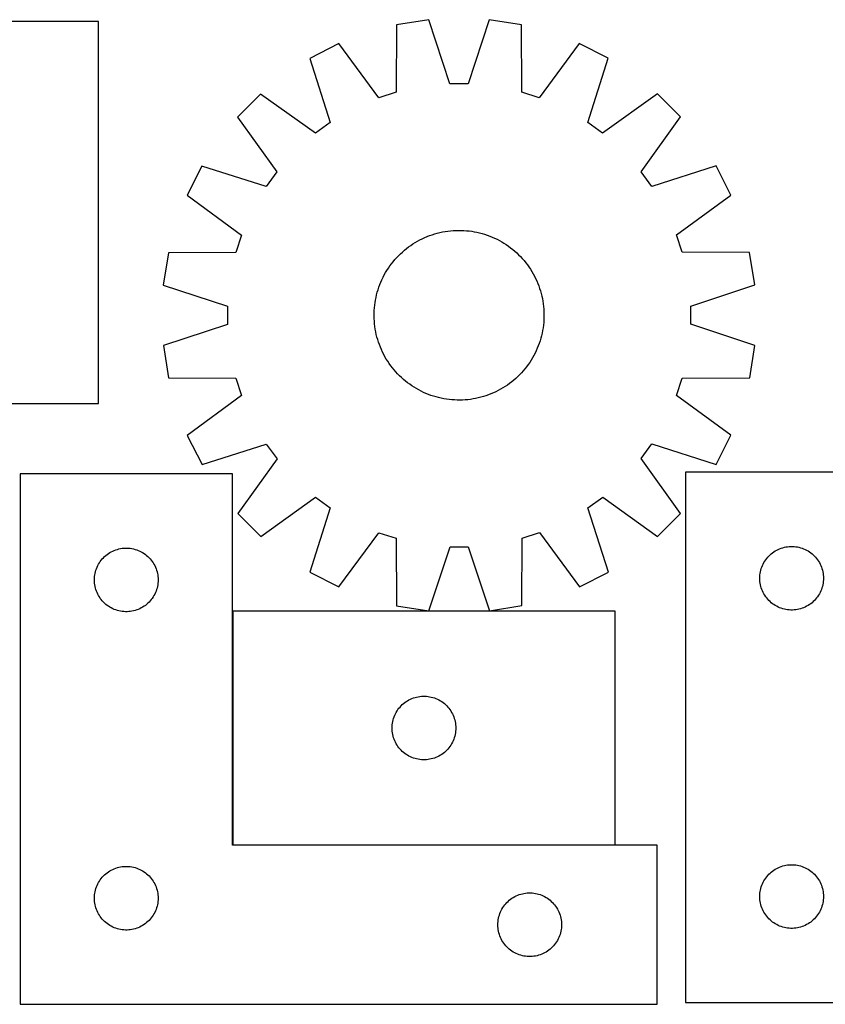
# Model space of a CAD drawing. Header units: millimetres. Extents: x 7 to 1493, y 7 to 471.
# Tile 3 of 4: x 744 to 1124, y 7 to 471. Entities that reach past the tile are written whole.
import ezdxf

# ---------------------------------------------------------------- set-up
doc = ezdxf.new("R2010")
doc.units = ezdxf.units.MM
doc.layers.add('COMMON', color=5, linetype='CONTINUOUS', true_color=0x0000ff)
doc.layers.add('CUT', color=7, linetype='CONTINUOUS', true_color=0x000000)

msp = doc.modelspace()

# ---------------------------------------------------------------- linework, layer by layer
at = {"layer": 'COMMON'}
for p, q in [((844.460045, 191.985419), (844.460045, 81.985419)), ((844.560046, 81.885418), (1024.560046, 81.885418))]:
    msp.add_line(p, q, dxfattribs=at)
at = {"layer": 'CUT'}
for p, q in [((781.362406, 469.876767), (671.362406, 469.876767)), ((781.362406, 289.876767), (781.362406, 469.876767)), ((936.789877, 470.767843), (921.59398, 468.356358)), ((946.781209, 440.615761), (936.789877, 470.767843)), ((965.328723, 470.776437), (955.355553, 440.618343)), ((980.52607, 468.374105), (965.328723, 470.776437)), ((921.59398, 468.356358), (921.428294, 436.592427)), ((980.710886, 436.610279), (980.52607, 468.374105)), ((894.45458, 459.529196), (880.747613, 452.539948)), ((913.274407, 433.940354), (894.45458, 459.529196)), ((1007.670781, 459.563289), (988.866369, 433.963117)), ((1021.381956, 452.582297), (1007.670781, 459.563289)), ((880.747613, 452.539948), (890.405631, 422.279455)), ((1011.742164, 422.315993), (1021.381956, 452.582297)), ((921.428294, 436.592427), (913.274407, 433.940354)), ((955.355553, 440.618343), (946.781209, 440.615761)), ((988.866369, 433.963117), (980.710886, 436.610279)), ((857.664252, 435.758282), (846.787948, 424.875426)), ((883.470359, 417.237493), (857.664252, 435.758282)), ((1044.475419, 435.814537), (1018.680471, 417.278209)), ((1055.358275, 424.938233), (1044.475419, 435.814537)), ((846.787948, 424.875426), (865.324276, 399.080478)), ((890.405631, 422.279455), (883.470359, 417.237493)), ((1018.680471, 417.278209), (1011.742164, 422.315993)), ((1036.837486, 399.132127), (1055.358275, 424.938233)), ((830.020188, 401.781963), (823.039196, 388.070789)), ((860.286492, 392.142171), (830.020188, 401.781963)), ((865.324276, 399.080478), (860.286492, 392.142171)), ((1041.879448, 392.196855), (1036.837486, 399.132127)), ((1072.139941, 401.854873), (1041.879448, 392.196855)), ((1079.129189, 388.147906), (1072.139941, 401.854873)), ((823.039196, 388.070789), (848.639368, 369.266376)), ((1053.540347, 369.328079), (1079.129189, 388.147906)), ((945.764448, 371.143631), (947.012279, 371.291703)), ((947.012279, 371.291703), (948.264145, 371.400506)), ((948.264145, 371.400506), (949.518811, 371.469933)), ((949.518811, 371.469933), (950.775038, 371.499916)), ((950.775038, 371.499916), (952.031588, 371.490426)), ((952.031588, 371.490426), (953.287219, 371.44147)), ((953.287219, 371.44147), (954.540693, 371.353099)), ((954.540693, 371.353099), (955.790773, 371.225399)), ((955.790773, 371.225399), (957.036225, 371.058495)), ((848.639368, 369.266376), (845.992206, 361.110893)), ((931.545881, 366.395199), (932.651576, 366.99223)), ((932.651576, 366.99223), (933.775478, 367.554235)), ((933.775478, 367.554235), (934.916479, 368.080661)), ((934.916479, 368.080661), (936.073453, 368.570986)), ((936.073453, 368.570986), (937.245257, 369.024729)), ((937.245257, 369.024729), (938.430735, 369.44144)), ((938.430735, 369.44144), (939.628717, 369.820709)), ((939.628717, 369.820709), (940.838022, 370.162162)), ((940.838022, 370.162162), (942.057455, 370.46546)), ((942.057455, 370.46546), (943.285813, 370.730306)), ((943.285813, 370.730306), (944.521884, 370.956437)), ((944.521884, 370.956437), (945.764448, 371.143631)), ((957.036225, 371.058495), (958.275819, 370.852554)), ((958.275819, 370.852554), (959.508334, 370.607777)), ((959.508334, 370.607777), (960.732551, 370.324407)), ((960.732551, 370.324407), (961.947264, 370.002724)), ((961.947264, 370.002724), (963.151272, 369.643044)), ((963.151272, 369.643044), (964.343389, 369.245722)), ((964.343389, 369.245722), (965.522438, 368.811152)), ((965.522438, 368.811152), (966.687254, 368.339761)), ((966.687254, 368.339761), (967.836689, 367.832015)), ((967.836689, 367.832015), (968.969608, 367.288414)), ((968.969608, 367.288414), (970.084893, 366.709496)), ((970.084893, 366.709496), (971.181444, 366.095832)), ((1056.19242, 361.174191), (1053.540347, 369.328079)), ((924.404957, 361.288971), (925.353785, 362.112823)), ((925.353785, 362.112823), (926.328023, 362.906465)), ((926.328023, 362.906465), (927.326709, 363.669114)), ((927.326709, 363.669114), (928.348857, 364.400017)), ((928.348857, 364.400017), (929.39346, 365.098453)), ((929.39346, 365.098453), (930.459485, 365.763733)), ((930.459485, 365.763733), (931.545881, 366.395199)), ((971.181444, 366.095832), (972.258178, 365.448028)), ((972.258178, 365.448028), (973.314032, 364.766721)), ((973.314032, 364.766721), (974.347965, 364.052586)), ((974.347965, 364.052586), (975.358957, 363.306327)), ((975.358957, 363.306327), (976.346009, 362.52868)), ((976.346009, 362.52868), (977.308147, 361.720412)), ((814.228381, 360.926077), (811.826049, 345.72873)), ((845.992206, 361.110893), (814.228381, 360.926077)), ((920.073806, 356.746016), (920.882074, 357.708154)), ((920.882074, 357.708154), (921.720164, 358.64443)), ((921.720164, 358.64443), (922.58725, 359.553918)), ((922.58725, 359.553918), (923.482475, 360.435722)), ((923.482475, 360.435722), (924.404957, 361.288971)), ((977.308147, 361.720412), (978.244423, 360.882322)), ((978.244423, 360.882322), (979.153911, 360.015236)), ((979.153911, 360.015236), (980.035715, 359.12001)), ((980.035715, 359.12001), (980.888964, 358.197528)), ((980.888964, 358.197528), (981.712816, 357.2487)), ((1087.956351, 361.008506), (1056.19242, 361.174191)), ((1090.367836, 345.812609), (1087.956351, 361.008506)), ((916.506653, 351.581451), (917.154458, 352.658185)), ((917.154458, 352.658185), (917.835764, 353.714039)), ((917.835764, 353.714039), (918.549899, 354.747972)), ((918.549899, 354.747972), (919.296159, 355.758964)), ((919.296159, 355.758964), (920.073806, 356.746016)), ((981.712816, 357.2487), (982.506458, 356.274463)), ((982.506458, 356.274463), (983.269107, 355.275777)), ((983.269107, 355.275777), (984.00001, 354.253628)), ((984.00001, 354.253628), (984.698446, 353.209026)), ((984.698446, 353.209026), (985.363726, 352.143001)), ((914.262725, 347.087261), (914.770471, 348.236696)), ((914.770471, 348.236696), (915.314071, 349.369615)), ((915.314071, 349.369615), (915.892989, 350.4849)), ((915.892989, 350.4849), (916.506653, 351.581451)), ((985.363726, 352.143001), (985.995192, 351.056605)), ((985.995192, 351.056605), (986.592223, 349.95091)), ((986.592223, 349.95091), (987.154228, 348.827007)), ((987.154228, 348.827007), (987.680653, 347.686006)), ((811.826049, 345.72873), (841.984142, 335.75556)), ((912.599762, 342.347271), (912.959442, 343.55128)), ((912.959442, 343.55128), (913.356763, 344.743396)), ((913.356763, 344.743396), (913.791334, 345.922445)), ((913.791334, 345.922445), (914.262725, 347.087261)), ((987.680653, 347.686006), (988.170979, 346.529033)), ((988.170979, 346.529033), (988.624722, 345.357229)), ((988.624722, 345.357229), (989.041433, 344.171751)), ((989.041433, 344.171751), (989.420702, 342.973768)), ((1060.215754, 335.821276), (1090.367836, 345.812609)), ((911.749932, 338.675827), (911.994708, 339.908341)), ((911.994708, 339.908341), (912.278078, 341.132558)), ((912.278078, 341.132558), (912.599762, 342.347271)), ((989.420702, 342.973768), (989.762154, 341.764464)), ((989.762154, 341.764464), (990.065453, 340.545031)), ((990.065453, 340.545031), (990.330299, 339.316673)), ((990.330299, 339.316673), (990.55643, 338.080602)), ((841.984142, 335.75556), (841.986724, 327.181216)), ((911.161015, 333.687226), (911.249387, 334.9407)), ((911.249387, 334.9407), (911.377087, 336.19078)), ((911.377087, 336.19078), (911.54399, 337.436232)), ((911.54399, 337.436232), (911.749932, 338.675827)), ((990.55643, 338.080602), (990.743624, 336.838038)), ((990.743624, 336.838038), (990.891695, 335.590207)), ((990.891695, 335.590207), (991.000499, 334.338341)), ((991.000499, 334.338341), (991.069926, 333.083675)), ((1060.218336, 327.246933), (1060.215754, 335.821276)), ((911.102569, 331.175045), (911.11206, 332.431595)), ((911.132552, 329.918818), (911.102569, 331.175045)), ((911.11206, 332.431595), (911.161015, 333.687226)), ((911.20198, 328.664152), (911.132552, 329.918818)), ((991.090418, 330.570898), (991.041463, 329.315266)), ((991.069926, 333.083675), (991.099909, 331.827447)), ((991.099909, 331.827447), (991.090418, 330.570898)), ((841.986724, 327.181216), (811.834643, 317.189884)), ((911.310783, 327.412286), (911.20198, 328.664152)), ((911.458855, 326.164455), (911.310783, 327.412286)), ((911.646048, 324.921891), (911.458855, 326.164455)), ((911.87218, 323.68582), (911.646048, 324.921891)), ((990.658488, 325.566261), (990.452547, 324.326666)), ((990.825391, 326.811712), (990.658488, 325.566261)), ((990.953092, 328.061792), (990.825391, 326.811712)), ((991.041463, 329.315266), (990.953092, 328.061792)), ((1090.37643, 317.273762), (1060.218336, 327.246933)), ((912.137025, 322.457462), (911.87218, 323.68582)), ((912.440324, 321.238029), (912.137025, 322.457462)), ((912.781776, 320.028724), (912.440324, 321.238029)), ((989.602717, 320.655222), (989.243036, 319.451213)), ((989.9244, 321.869934), (989.602717, 320.655222)), ((990.20777, 323.094152), (989.9244, 321.869934)), ((990.452547, 324.326666), (990.20777, 323.094152)), ((811.834643, 317.189884), (814.246127, 301.993987)), ((913.161045, 318.830742), (912.781776, 320.028724)), ((913.577757, 317.645264), (913.161045, 318.830742)), ((914.031499, 316.47346), (913.577757, 317.645264)), ((914.521825, 315.316487), (914.031499, 316.47346)), ((987.939754, 315.915231), (987.432007, 314.765796)), ((988.411145, 317.080048), (987.939754, 315.915231)), ((988.845715, 318.259096), (988.411145, 317.080048)), ((989.243036, 319.451213), (988.845715, 318.259096)), ((1087.974097, 302.076416), (1090.37643, 317.273762)), ((915.04825, 314.175486), (914.521825, 315.316487)), ((915.610256, 313.051583), (915.04825, 314.175486)), ((916.207286, 311.945888), (915.610256, 313.051583)), ((916.838753, 310.859492), (916.207286, 311.945888)), ((985.695825, 311.421042), (985.04802, 310.344308)), ((986.309489, 312.517592), (985.695825, 311.421042)), ((986.888407, 313.632877), (986.309489, 312.517592)), ((987.432007, 314.765796), (986.888407, 313.632877)), ((917.504032, 309.793467), (916.838753, 310.859492)), ((918.202468, 308.748864), (917.504032, 309.793467)), ((918.933372, 307.726716), (918.202468, 308.748864)), ((919.696021, 306.72803), (918.933372, 307.726716)), ((920.489663, 305.753792), (919.696021, 306.72803)), ((982.128672, 306.256477), (981.320405, 305.294338)), ((982.90632, 307.243529), (982.128672, 306.256477)), ((983.652579, 308.25452), (982.90632, 307.243529)), ((984.366714, 309.288453), (983.652579, 308.25452)), ((985.04802, 310.344308), (984.366714, 309.288453)), ((814.246127, 301.993987), (846.010058, 301.828301)), ((846.010058, 301.828301), (848.662132, 293.674414)), ((921.313515, 304.804964), (920.489663, 305.753792)), ((922.166764, 303.882482), (921.313515, 304.804964)), ((923.048567, 302.987257), (922.166764, 303.882482)), ((923.958056, 302.120171), (923.048567, 302.987257)), ((924.894331, 301.282081), (923.958056, 302.120171)), ((977.797521, 301.713522), (976.848693, 300.88967)), ((978.720003, 302.566771), (977.797521, 301.713522)), ((979.615229, 303.448575), (978.720003, 302.566771)), ((980.482315, 304.358063), (979.615229, 303.448575)), ((981.320405, 305.294338), (980.482315, 304.358063)), ((1053.56311, 293.736117), (1056.210272, 301.8916)), ((1056.210272, 301.8916), (1087.974097, 302.076416)), ((925.85647, 300.473813), (924.894331, 301.282081)), ((926.843522, 299.696166), (925.85647, 300.473813)), ((927.854513, 298.949907), (926.843522, 299.696166)), ((928.888446, 298.235771), (927.854513, 298.949907)), ((929.944301, 297.554465), (928.888446, 298.235771)), ((931.021035, 296.90666), (929.944301, 297.554465)), ((971.742994, 297.23876), (970.656597, 296.607293)), ((972.809019, 297.90404), (971.742994, 297.23876)), ((973.853621, 298.602476), (972.809019, 297.90404)), ((974.87577, 299.333379), (973.853621, 298.602476)), ((975.874455, 300.096028), (974.87577, 299.333379)), ((976.848693, 300.88967), (975.874455, 300.096028)), ((848.662132, 293.674414), (823.073289, 274.854587)), ((932.117585, 296.292996), (931.021035, 296.90666)), ((933.23287, 295.714078), (932.117585, 296.292996)), ((934.365789, 295.170478), (933.23287, 295.714078)), ((935.515224, 294.662732), (934.365789, 295.170478)), ((936.680041, 294.191341), (935.515224, 294.662732)), ((937.859089, 293.75677), (936.680041, 294.191341)), ((939.051206, 293.359449), (937.859089, 293.75677)), ((940.255215, 292.999769), (939.051206, 293.359449)), ((941.469927, 292.678085), (940.255215, 292.999769)), ((942.694145, 292.394715), (941.469927, 292.678085)), ((943.926659, 292.149939), (942.694145, 292.394715)), ((960.145024, 292.537032), (958.916666, 292.272187)), ((961.364457, 292.840331), (960.145024, 292.537032)), ((962.573761, 293.181783), (961.364457, 292.840331)), ((963.771744, 293.561052), (962.573761, 293.181783)), ((964.957222, 293.977764), (963.771744, 293.561052)), ((966.129026, 294.431506), (964.957222, 293.977764)), ((967.285999, 294.921832), (966.129026, 294.431506)), ((968.427, 295.448257), (967.285999, 294.921832)), ((969.550903, 296.010263), (968.427, 295.448257)), ((970.656597, 296.607293), (969.550903, 296.010263)), ((1079.163282, 274.931704), (1053.56311, 293.736117)), ((671.362406, 289.876767), (781.362406, 289.876767)), ((945.166254, 291.943997), (943.926659, 292.149939)), ((946.411705, 291.777094), (945.166254, 291.943997)), ((947.661785, 291.649394), (946.411705, 291.777094)), ((948.915259, 291.561022), (947.661785, 291.649394)), ((950.170891, 291.512067), (948.915259, 291.561022)), ((951.42744, 291.502576), (950.170891, 291.512067)), ((952.683668, 291.53256), (951.42744, 291.502576)), ((953.938334, 291.601987), (952.683668, 291.53256)), ((955.1902, 291.71079), (953.938334, 291.601987)), ((956.438031, 291.858862), (955.1902, 291.71079)), ((957.680595, 292.046056), (956.438031, 291.858862)), ((958.916666, 292.272187), (957.680595, 292.046056)), ((823.073289, 274.854587), (830.062538, 261.14762)), ((1072.18229, 261.22053), (1079.163282, 274.931704)), ((830.062538, 261.14762), (860.323031, 270.805638)), ((860.323031, 270.805638), (865.364992, 263.870366)), ((1036.878202, 263.922014), (1041.915986, 270.860321)), ((1041.915986, 270.860321), (1072.18229, 261.22053)), ((865.364992, 263.870366), (846.844204, 238.06426)), ((1055.41453, 238.127067), (1036.878202, 263.922014)), ((844.360045, 256.785418), (744.360045, 256.785418)), ((744.360045, 256.785418), (744.360045, 6.785418)), ((844.360045, 81.785418), (844.360045, 256.785418)), ((1157.730498, 257.567396), (1057.730498, 257.567396)), ((1057.730498, 257.567396), (1057.730498, 7.567396)), ((857.72706, 227.187956), (883.522007, 245.724283)), ((883.522007, 245.724283), (890.460314, 240.6865)), ((1011.796848, 240.723038), (1018.73212, 245.765)), ((1018.73212, 245.765), (1044.538226, 227.244211)), ((846.844204, 238.06426), (857.72706, 227.187956)), ((890.460314, 240.6865), (880.820523, 210.420195)), ((1021.454866, 210.462545), (1011.796848, 240.723038)), ((1044.538226, 227.244211), (1055.41453, 238.127067)), ((894.531697, 203.439203), (913.33611, 229.039375)), ((913.33611, 229.039375), (921.491593, 226.392213)), ((980.774184, 226.410065), (988.928071, 229.062139)), ((988.928071, 229.062139), (1007.747899, 203.473296)), ((921.491593, 226.392213), (921.676408, 194.628388)), ((980.608499, 194.646134), (980.774184, 226.410065)), ((784.170945, 217.793698), (784.751148, 218.303624)), ((784.751148, 218.303624), (785.356831, 218.783006)), ((785.356831, 218.783006), (785.98639, 219.230573)), ((785.98639, 219.230573), (786.638153, 219.645137)), ((786.638153, 219.645137), (787.310394, 220.025599)), ((787.310394, 220.025599), (788.00133, 220.370951)), ((788.00133, 220.370951), (788.709127, 220.680277)), ((788.709127, 220.680277), (789.43191, 220.952756)), ((789.43191, 220.952756), (790.167761, 221.187666)), ((790.167761, 221.187666), (790.914729, 221.384383)), ((790.914729, 221.384383), (791.670834, 221.542387)), ((791.670834, 221.542387), (792.43407, 221.661258)), ((792.43407, 221.661258), (793.202414, 221.74068)), ((793.202414, 221.74068), (793.973827, 221.780445)), ((793.973827, 221.780445), (794.746264, 221.780445)), ((794.746264, 221.780445), (795.517677, 221.74068)), ((795.517677, 221.74068), (796.286021, 221.661258)), ((796.286021, 221.661258), (797.049257, 221.542387)), ((797.049257, 221.542387), (797.805362, 221.384383)), ((797.805362, 221.384383), (798.55233, 221.187666)), ((798.55233, 221.187666), (799.288181, 220.952756)), ((799.288181, 220.952756), (800.010964, 220.680277)), ((800.010964, 220.680277), (800.718761, 220.370951)), ((800.718761, 220.370951), (801.409697, 220.025599)), ((801.409697, 220.025599), (802.081938, 219.645137)), ((802.081938, 219.645137), (802.733701, 219.230573)), ((802.733701, 219.230573), (803.36326, 218.783006)), ((803.36326, 218.783006), (803.968943, 218.303624)), ((803.968943, 218.303624), (804.549146, 217.793698)), ((936.873755, 192.226056), (946.846926, 222.38415)), ((946.846926, 222.38415), (955.421269, 222.386732)), ((955.421269, 222.386732), (965.412601, 192.23465)), ((1096.988216, 218.036558), (1097.541398, 218.575677)), ((1097.541398, 218.575677), (1098.121601, 219.085603)), ((1098.121601, 219.085603), (1098.727284, 219.564985)), ((1098.727284, 219.564985), (1099.356843, 220.012551)), ((1099.356843, 220.012551), (1100.008606, 220.427115)), ((1100.008606, 220.427115), (1100.680847, 220.807578)), ((1100.680847, 220.807578), (1101.371783, 221.15293)), ((1101.371783, 221.15293), (1102.07958, 221.462256)), ((1102.07958, 221.462256), (1102.802363, 221.734734)), ((1102.802363, 221.734734), (1103.538214, 221.969644)), ((1103.538214, 221.969644), (1104.285182, 222.166362)), ((1104.285182, 222.166362), (1105.041287, 222.324365)), ((1105.041287, 222.324365), (1105.804523, 222.443236)), ((1105.804523, 222.443236), (1106.572866, 222.522659)), ((1106.572866, 222.522659), (1107.34428, 222.562423)), ((1107.34428, 222.562423), (1108.116717, 222.562423)), ((1108.116717, 222.562423), (1108.88813, 222.522659)), ((1108.88813, 222.522659), (1109.656474, 222.443236)), ((1109.656474, 222.443236), (1110.41971, 222.324365)), ((1110.41971, 222.324365), (1111.175815, 222.166362)), ((1111.175815, 222.166362), (1111.922783, 221.969644)), ((1111.922783, 221.969644), (1112.658634, 221.734734)), ((1112.658634, 221.734734), (1113.381417, 221.462256)), ((1113.381417, 221.462256), (1114.089214, 221.15293)), ((1114.089214, 221.15293), (1114.78015, 220.807578)), ((1114.78015, 220.807578), (1115.45239, 220.427115)), ((1115.45239, 220.427115), (1116.104154, 220.012551)), ((1116.104154, 220.012551), (1116.733713, 219.564985)), ((1116.733713, 219.564985), (1117.339396, 219.085603)), ((1117.339396, 219.085603), (1117.919598, 218.575677)), ((1117.919598, 218.575677), (1118.472781, 218.036558)), ((780.615292, 212.792226), (780.942739, 213.491824)), ((780.942739, 213.491824), (781.305767, 214.173639)), ((781.305767, 214.173639), (781.703412, 214.83586)), ((781.703412, 214.83586), (782.13462, 215.476734)), ((782.13462, 215.476734), (782.598248, 216.09456)), ((782.598248, 216.09456), (783.093067, 216.687699)), ((783.093067, 216.687699), (783.617763, 217.25458)), ((783.617763, 217.25458), (784.170945, 217.793698)), ((804.549146, 217.793698), (805.102328, 217.25458)), ((805.102328, 217.25458), (805.627024, 216.687699)), ((805.627024, 216.687699), (806.121843, 216.09456)), ((806.121843, 216.09456), (806.585471, 215.476734)), ((806.585471, 215.476734), (807.016679, 214.83586)), ((807.016679, 214.83586), (807.414324, 214.173639)), ((807.414324, 214.173639), (807.777352, 213.491824)), ((807.777352, 213.491824), (808.104799, 212.792226)), ((1093.694746, 212.858677), (1093.985745, 213.574205)), ((1093.985745, 213.574205), (1094.313192, 214.273803)), ((1094.313192, 214.273803), (1094.67622, 214.955617)), ((1094.67622, 214.955617), (1095.073865, 215.617839)), ((1095.073865, 215.617839), (1095.505073, 216.258712)), ((1095.505073, 216.258712), (1095.968701, 216.876538)), ((1095.968701, 216.876538), (1096.463519, 217.469678)), ((1096.463519, 217.469678), (1096.988216, 218.036558)), ((1118.472781, 218.036558), (1118.997477, 217.469678)), ((1118.997477, 217.469678), (1119.492295, 216.876538)), ((1119.492295, 216.876538), (1119.955923, 216.258712)), ((1119.955923, 216.258712), (1120.387132, 215.617839)), ((1120.387132, 215.617839), (1120.784777, 214.955617)), ((1120.784777, 214.955617), (1121.147805, 214.273803)), ((1121.147805, 214.273803), (1121.475252, 213.574205)), ((1121.475252, 213.574205), (1121.766251, 212.858677)), ((779.439547, 208.327732), (779.538727, 209.093776)), ((779.538727, 209.093776), (779.67721, 209.853699)), ((779.67721, 209.853699), (779.85463, 210.605484)), ((779.85463, 210.605484), (780.070515, 211.34714)), ((780.070515, 211.34714), (780.324293, 212.076699)), ((780.324293, 212.076699), (780.615292, 212.792226)), ((808.104799, 212.792226), (808.395798, 212.076699)), ((808.395798, 212.076699), (808.649576, 211.34714)), ((808.649576, 211.34714), (808.865461, 210.605484)), ((808.865461, 210.605484), (809.042881, 209.853699)), ((809.042881, 209.853699), (809.181364, 209.093776)), ((809.181364, 209.093776), (809.280544, 208.327732)), ((880.820523, 210.420195), (894.531697, 203.439203)), ((1007.747899, 203.473296), (1021.454866, 210.462545)), ((1092.750387, 208.339577), (1092.81, 209.109711)), ((1092.81, 209.109711), (1092.90918, 209.875755)), ((1092.90918, 209.875755), (1093.047663, 210.635677)), ((1093.047663, 210.635677), (1093.225083, 211.387463)), ((1093.225083, 211.387463), (1093.440968, 212.129118)), ((1093.440968, 212.129118), (1093.694746, 212.858677)), ((1121.766251, 212.858677), (1122.020029, 212.129118)), ((1122.020029, 212.129118), (1122.235914, 211.387463)), ((1122.235914, 211.387463), (1122.413334, 210.635677)), ((1122.413334, 210.635677), (1122.551817, 209.875755)), ((1122.551817, 209.875755), (1122.650997, 209.109711)), ((1122.650997, 209.109711), (1122.71061, 208.339577)), ((779.360045, 206.785418), (779.379934, 207.557599)), ((779.379934, 206.013236), (779.360045, 206.785418)), ((779.379934, 207.557599), (779.439547, 208.327732)), ((779.439547, 205.243103), (779.379934, 206.013236)), ((779.538727, 204.477059), (779.439547, 205.243103)), ((779.67721, 203.717137), (779.538727, 204.477059)), ((809.181364, 204.477059), (809.042881, 203.717137)), ((809.280544, 205.243103), (809.181364, 204.477059)), ((809.280544, 208.327732), (809.340157, 207.557599)), ((809.340157, 206.013236), (809.280544, 205.243103)), ((809.340157, 207.557599), (809.360045, 206.785418)), ((809.360045, 206.785418), (809.340157, 206.013236)), ((1092.730498, 207.567396), (1092.750387, 208.339577)), ((1092.750387, 206.795215), (1092.730498, 207.567396)), ((1092.81, 206.025081), (1092.750387, 206.795215)), ((1092.90918, 205.259037), (1092.81, 206.025081)), ((1093.047663, 204.499115), (1092.90918, 205.259037)), ((1093.225083, 203.747329), (1093.047663, 204.499115)), ((1122.413334, 204.499115), (1122.235914, 203.747329)), ((1122.551817, 205.259037), (1122.413334, 204.499115)), ((1122.650997, 206.025081), (1122.551817, 205.259037)), ((1122.71061, 206.795215), (1122.650997, 206.025081)), ((1122.71061, 208.339577), (1122.730498, 207.567396)), ((1122.730498, 207.567396), (1122.71061, 206.795215)), ((779.85463, 202.965351), (779.67721, 203.717137)), ((780.070515, 202.223695), (779.85463, 202.965351)), ((780.324293, 201.494136), (780.070515, 202.223695)), ((780.615292, 200.778609), (780.324293, 201.494136)), ((780.942739, 200.079011), (780.615292, 200.778609)), ((781.305767, 199.397196), (780.942739, 200.079011)), ((807.777352, 200.079011), (807.414324, 199.397196)), ((808.104799, 200.778609), (807.777352, 200.079011)), ((808.395798, 201.494136), (808.104799, 200.778609)), ((808.649576, 202.223695), (808.395798, 201.494136)), ((808.865461, 202.965351), (808.649576, 202.223695)), ((809.042881, 203.717137), (808.865461, 202.965351)), ((1093.440968, 203.005674), (1093.225083, 203.747329)), ((1093.694746, 202.276115), (1093.440968, 203.005674)), ((1093.985745, 201.560587), (1093.694746, 202.276115)), ((1094.313192, 200.860989), (1093.985745, 201.560587)), ((1094.67622, 200.179175), (1094.313192, 200.860989)), ((1095.073865, 199.516953), (1094.67622, 200.179175)), ((1095.505073, 198.87608), (1095.073865, 199.516953)), ((1120.387132, 199.516953), (1119.955923, 198.87608)), ((1120.784777, 200.179175), (1120.387132, 199.516953)), ((1121.147805, 200.860989), (1120.784777, 200.179175)), ((1121.475252, 201.560587), (1121.147805, 200.860989)), ((1121.766251, 202.276115), (1121.475252, 201.560587)), ((1122.020029, 203.005674), (1121.766251, 202.276115)), ((1122.235914, 203.747329), (1122.020029, 203.005674)), ((781.703412, 198.734975), (781.305767, 199.397196)), ((782.13462, 198.094101), (781.703412, 198.734975)), ((782.598248, 197.476275), (782.13462, 198.094101)), ((783.093067, 196.883136), (782.598248, 197.476275)), ((783.617763, 196.316255), (783.093067, 196.883136)), ((784.170945, 195.777137), (783.617763, 196.316255)), ((784.751148, 195.267211), (784.170945, 195.777137)), ((785.356831, 194.787829), (784.751148, 195.267211)), ((803.968943, 195.267211), (803.36326, 194.787829)), ((804.549146, 195.777137), (803.968943, 195.267211)), ((805.102328, 196.316255), (804.549146, 195.777137)), ((805.627024, 196.883136), (805.102328, 196.316255)), ((806.121843, 197.476275), (805.627024, 196.883136)), ((806.585471, 198.094101), (806.121843, 197.476275)), ((807.016679, 198.734975), (806.585471, 198.094101)), ((807.414324, 199.397196), (807.016679, 198.734975)), ((1095.968701, 198.258254), (1095.505073, 198.87608)), ((1096.463519, 197.665114), (1095.968701, 198.258254)), ((1096.988216, 197.098234), (1096.463519, 197.665114)), ((1097.541398, 196.559116), (1096.988216, 197.098234)), ((1098.121601, 196.049189), (1097.541398, 196.559116)), ((1098.727284, 195.569807), (1098.121601, 196.049189)), ((1099.356843, 195.122241), (1098.727284, 195.569807)), ((1100.008606, 194.707677), (1099.356843, 195.122241)), ((1116.104154, 195.122241), (1115.45239, 194.707677)), ((1116.733713, 195.569807), (1116.104154, 195.122241)), ((1117.339396, 196.049189), (1116.733713, 195.569807)), ((1117.919598, 196.559116), (1117.339396, 196.049189)), ((1118.472781, 197.098234), (1117.919598, 196.559116)), ((1118.997477, 197.665114), (1118.472781, 197.098234)), ((1119.492295, 198.258254), (1118.997477, 197.665114)), ((1119.955923, 198.87608), (1119.492295, 198.258254)), ((785.98639, 194.340262), (785.356831, 194.787829)), ((786.638153, 193.925698), (785.98639, 194.340262)), ((787.310394, 193.545236), (786.638153, 193.925698)), ((788.00133, 193.199884), (787.310394, 193.545236)), ((788.709127, 192.890558), (788.00133, 193.199884)), ((789.43191, 192.618079), (788.709127, 192.890558)), ((790.167761, 192.383169), (789.43191, 192.618079)), ((790.914729, 192.186452), (790.167761, 192.383169)), ((791.670834, 192.028448), (790.914729, 192.186452)), ((792.43407, 191.909577), (791.670834, 192.028448)), ((793.202414, 191.830155), (792.43407, 191.909577)), ((793.973827, 191.790391), (793.202414, 191.830155)), ((794.746264, 191.790391), (793.973827, 191.790391)), ((795.517677, 191.830155), (794.746264, 191.790391)), ((796.286021, 191.909577), (795.517677, 191.830155)), ((797.049257, 192.028448), (796.286021, 191.909577)), ((797.805362, 192.186452), (797.049257, 192.028448)), ((798.55233, 192.383169), (797.805362, 192.186452)), ((799.288181, 192.618079), (798.55233, 192.383169)), ((800.010964, 192.890558), (799.288181, 192.618079)), ((800.718761, 193.199884), (800.010964, 192.890558)), ((801.409697, 193.545236), (800.718761, 193.199884)), ((802.081938, 193.925698), (801.409697, 193.545236)), ((802.733701, 194.340262), (802.081938, 193.925698)), ((803.36326, 194.787829), (802.733701, 194.340262)), ((1024.560046, 191.985419), (844.560046, 191.985419)), ((844.560046, 191.985419), (844.560046, 81.985419)), ((921.676408, 194.628388), (936.873755, 192.226056)), ((965.412601, 192.23465), (980.608499, 194.646134)), ((1024.560046, 81.985419), (1024.560046, 191.985419)), ((1100.680847, 194.327214), (1100.008606, 194.707677)), ((1101.371783, 193.981862), (1100.680847, 194.327214)), ((1102.07958, 193.672536), (1101.371783, 193.981862)), ((1102.802363, 193.400058), (1102.07958, 193.672536)), ((1103.538214, 193.165148), (1102.802363, 193.400058)), ((1104.285182, 192.96843), (1103.538214, 193.165148)), ((1105.041287, 192.810427), (1104.285182, 192.96843)), ((1105.804523, 192.691556), (1105.041287, 192.810427)), ((1106.572866, 192.612133), (1105.804523, 192.691556)), ((1107.34428, 192.572369), (1106.572866, 192.612133)), ((1108.116717, 192.572369), (1107.34428, 192.572369)), ((1108.88813, 192.612133), (1108.116717, 192.572369)), ((1109.656474, 192.691556), (1108.88813, 192.612133)), ((1110.41971, 192.810427), (1109.656474, 192.691556)), ((1111.175815, 192.96843), (1110.41971, 192.810427)), ((1111.922783, 193.165148), (1111.175815, 192.96843)), ((1112.658634, 193.400058), (1111.922783, 193.165148)), ((1113.381417, 193.672536), (1112.658634, 193.400058)), ((1114.089214, 193.981862), (1113.381417, 193.672536)), ((1114.78015, 194.327214), (1114.089214, 193.981862)), ((1115.45239, 194.707677), (1114.78015, 194.327214)), ((924.370946, 147.993699), (924.951149, 148.503625)), ((924.951149, 148.503625), (925.556832, 148.983007)), ((925.556832, 148.983007), (926.186391, 149.430574)), ((926.186391, 149.430574), (926.838154, 149.845138)), ((926.838154, 149.845138), (927.510395, 150.2256)), ((927.510395, 150.2256), (928.201331, 150.570952)), ((928.201331, 150.570952), (928.909128, 150.880278)), ((928.909128, 150.880278), (929.631911, 151.152757)), ((929.631911, 151.152757), (930.367762, 151.387667)), ((930.367762, 151.387667), (931.11473, 151.584384)), ((931.11473, 151.584384), (931.870835, 151.742388)), ((931.870835, 151.742388), (932.634071, 151.861259)), ((932.634071, 151.861259), (933.402415, 151.940681)), ((933.402415, 151.940681), (934.173828, 151.980446)), ((934.173828, 151.980446), (934.946265, 151.980446)), ((934.946265, 151.980446), (935.717678, 151.940681)), ((935.717678, 151.940681), (936.486022, 151.861259)), ((936.486022, 151.861259), (937.249258, 151.742388)), ((937.249258, 151.742388), (938.005363, 151.584384)), ((938.005363, 151.584384), (938.752331, 151.387667)), ((938.752331, 151.387667), (939.488182, 151.152757)), ((939.488182, 151.152757), (940.210965, 150.880278)), ((940.210965, 150.880278), (940.918762, 150.570952)), ((940.918762, 150.570952), (941.609698, 150.2256)), ((941.609698, 150.2256), (942.281939, 149.845138)), ((942.281939, 149.845138), (942.933702, 149.430574)), ((942.933702, 149.430574), (943.563261, 148.983007)), ((943.563261, 148.983007), (944.168944, 148.503625)), ((944.168944, 148.503625), (944.749147, 147.993699)), ((921.14274, 143.691825), (921.505768, 144.37364)), ((921.505768, 144.37364), (921.903413, 145.035861)), ((921.903413, 145.035861), (922.334621, 145.676735)), ((922.334621, 145.676735), (922.798249, 146.294561)), ((922.798249, 146.294561), (923.293068, 146.8877)), ((923.293068, 146.8877), (923.817764, 147.454581)), ((923.817764, 147.454581), (924.370946, 147.993699)), ((944.749147, 147.993699), (945.302329, 147.454581)), ((945.302329, 147.454581), (945.827025, 146.8877)), ((945.827025, 146.8877), (946.321844, 146.294561)), ((946.321844, 146.294561), (946.785472, 145.676735)), ((946.785472, 145.676735), (947.21668, 145.035861)), ((947.21668, 145.035861), (947.614325, 144.37364)), ((947.614325, 144.37364), (947.977353, 143.691825)), ((919.639548, 138.527733), (919.738728, 139.293777)), ((919.738728, 139.293777), (919.877211, 140.0537)), ((919.877211, 140.0537), (920.054631, 140.805485)), ((920.054631, 140.805485), (920.270516, 141.547141)), ((920.270516, 141.547141), (920.524294, 142.2767)), ((920.524294, 142.2767), (920.815293, 142.992227)), ((920.815293, 142.992227), (921.14274, 143.691825)), ((947.977353, 143.691825), (948.3048, 142.992227)), ((948.3048, 142.992227), (948.595799, 142.2767)), ((948.595799, 142.2767), (948.849577, 141.547141)), ((948.849577, 141.547141), (949.065462, 140.805485)), ((949.065462, 140.805485), (949.242882, 140.0537)), ((949.242882, 140.0537), (949.381365, 139.293777)), ((949.381365, 139.293777), (949.480545, 138.527733)), ((919.560046, 136.985419), (919.579935, 137.7576)), ((919.579935, 136.213237), (919.560046, 136.985419)), ((919.579935, 137.7576), (919.639548, 138.527733)), ((919.639548, 135.443104), (919.579935, 136.213237)), ((919.738728, 134.67706), (919.639548, 135.443104)), ((919.877211, 133.917138), (919.738728, 134.67706)), ((949.381365, 134.67706), (949.242882, 133.917138)), ((949.480545, 135.443104), (949.381365, 134.67706)), ((949.480545, 138.527733), (949.540158, 137.7576)), ((949.540158, 136.213237), (949.480545, 135.443104)), ((949.540158, 137.7576), (949.560046, 136.985419)), ((949.560046, 136.985419), (949.540158, 136.213237)), ((920.054631, 133.165352), (919.877211, 133.917138)), ((920.270516, 132.423696), (920.054631, 133.165352)), ((920.524294, 131.694137), (920.270516, 132.423696)), ((920.815293, 130.97861), (920.524294, 131.694137)), ((921.14274, 130.279012), (920.815293, 130.97861)), ((921.505768, 129.597197), (921.14274, 130.279012)), ((947.977353, 130.279012), (947.614325, 129.597197)), ((948.3048, 130.97861), (947.977353, 130.279012)), ((948.595799, 131.694137), (948.3048, 130.97861)), ((948.849577, 132.423696), (948.595799, 131.694137)), ((949.065462, 133.165352), (948.849577, 132.423696)), ((949.242882, 133.917138), (949.065462, 133.165352)), ((921.903413, 128.934976), (921.505768, 129.597197)), ((922.334621, 128.294102), (921.903413, 128.934976)), ((922.798249, 127.676276), (922.334621, 128.294102)), ((923.293068, 127.083137), (922.798249, 127.676276)), ((923.817764, 126.516256), (923.293068, 127.083137)), ((924.370946, 125.977138), (923.817764, 126.516256)), ((924.951149, 125.467212), (924.370946, 125.977138)), ((925.556832, 124.98783), (924.951149, 125.467212)), ((944.168944, 125.467212), (943.563261, 124.98783)), ((944.749147, 125.977138), (944.168944, 125.467212)), ((945.302329, 126.516256), (944.749147, 125.977138)), ((945.827025, 127.083137), (945.302329, 126.516256)), ((946.321844, 127.676276), (945.827025, 127.083137)), ((946.785472, 128.294102), (946.321844, 127.676276)), ((947.21668, 128.934976), (946.785472, 128.294102)), ((947.614325, 129.597197), (947.21668, 128.934976)), ((926.186391, 124.540263), (925.556832, 124.98783)), ((926.838154, 124.125699), (926.186391, 124.540263)), ((927.510395, 123.745237), (926.838154, 124.125699)), ((928.201331, 123.399885), (927.510395, 123.745237)), ((928.909128, 123.090559), (928.201331, 123.399885)), ((929.631911, 122.81808), (928.909128, 123.090559)), ((930.367762, 122.58317), (929.631911, 122.81808)), ((931.11473, 122.386453), (930.367762, 122.58317)), ((931.870835, 122.228449), (931.11473, 122.386453)), ((932.634071, 122.109578), (931.870835, 122.228449)), ((933.402415, 122.030156), (932.634071, 122.109578)), ((934.173828, 121.990392), (933.402415, 122.030156)), ((934.946265, 121.990392), (934.173828, 121.990392)), ((935.717678, 122.030156), (934.946265, 121.990392)), ((936.486022, 122.109578), (935.717678, 122.030156)), ((937.249258, 122.228449), (936.486022, 122.109578)), ((938.005363, 122.386453), (937.249258, 122.228449)), ((938.752331, 122.58317), (938.005363, 122.386453)), ((939.488182, 122.81808), (938.752331, 122.58317)), ((940.210965, 123.090559), (939.488182, 122.81808)), ((940.918762, 123.399885), (940.210965, 123.090559)), ((941.609698, 123.745237), (940.918762, 123.399885)), ((942.281939, 124.125699), (941.609698, 123.745237)), ((942.933702, 124.540263), (942.281939, 124.125699)), ((943.563261, 124.98783), (942.933702, 124.540263)), ((1044.360045, 81.785418), (844.360045, 81.785418)), ((844.560046, 81.985419), (1024.560046, 81.985419)), ((1044.360045, 6.785418), (1044.360045, 81.785418)), ((785.98639, 69.230573), (786.638153, 69.645137)), ((786.638153, 69.645137), (787.310394, 70.025599)), ((787.310394, 70.025599), (788.00133, 70.370951)), ((788.00133, 70.370951), (788.709127, 70.680277)), ((788.709127, 70.680277), (789.43191, 70.952756)), ((789.43191, 70.952756), (790.167761, 71.187666)), ((790.167761, 71.187666), (790.914729, 71.384383)), ((790.914729, 71.384383), (791.670834, 71.542387)), ((791.670834, 71.542387), (792.43407, 71.661258)), ((792.43407, 71.661258), (793.202414, 71.74068)), ((793.202414, 71.74068), (793.973827, 71.780445)), ((793.973827, 71.780445), (794.746264, 71.780445)), ((794.746264, 71.780445), (795.517677, 71.74068)), ((795.517677, 71.74068), (796.286021, 71.661258)), ((796.286021, 71.661258), (797.049257, 71.542387)), ((797.049257, 71.542387), (797.805362, 71.384383)), ((797.805362, 71.384383), (798.55233, 71.187666)), ((798.55233, 71.187666), (799.288181, 70.952756)), ((799.288181, 70.952756), (800.010964, 70.680277)), ((800.010964, 70.680277), (800.718761, 70.370951)), ((800.718761, 70.370951), (801.409697, 70.025599)), ((801.409697, 70.025599), (802.081938, 69.645137)), ((802.081938, 69.645137), (802.733701, 69.230573)), ((1098.727284, 69.564985), (1099.356843, 70.012551)), ((1099.356843, 70.012551), (1100.008606, 70.427115)), ((1100.008606, 70.427115), (1100.680847, 70.807578)), ((1100.680847, 70.807578), (1101.371783, 71.15293)), ((1101.371783, 71.15293), (1102.07958, 71.462256)), ((1102.07958, 71.462256), (1102.802363, 71.734734)), ((1102.802363, 71.734734), (1103.538214, 71.969644)), ((1103.538214, 71.969644), (1104.285182, 72.166362)), ((1104.285182, 72.166362), (1105.041287, 72.324365)), ((1105.041287, 72.324365), (1105.804523, 72.443236)), ((1105.804523, 72.443236), (1106.572866, 72.522659)), ((1106.572866, 72.522659), (1107.34428, 72.562423)), ((1107.34428, 72.562423), (1108.116717, 72.562423)), ((1108.116717, 72.562423), (1108.88813, 72.522659)), ((1108.88813, 72.522659), (1109.656474, 72.443236)), ((1109.656474, 72.443236), (1110.41971, 72.324365)), ((1110.41971, 72.324365), (1111.175815, 72.166362)), ((1111.175815, 72.166362), (1111.922783, 71.969644)), ((1111.922783, 71.969644), (1112.658634, 71.734734)), ((1112.658634, 71.734734), (1113.381417, 71.462256)), ((1113.381417, 71.462256), (1114.089214, 71.15293)), ((1114.089214, 71.15293), (1114.78015, 70.807578)), ((1114.78015, 70.807578), (1115.45239, 70.427115)), ((1115.45239, 70.427115), (1116.104154, 70.012551)), ((1116.104154, 70.012551), (1116.733713, 69.564985)), ((781.703412, 64.83586), (782.13462, 65.476734)), ((782.13462, 65.476734), (782.598248, 66.09456)), ((782.598248, 66.09456), (783.093067, 66.687699)), ((783.093067, 66.687699), (783.617763, 67.25458)), ((783.617763, 67.25458), (784.170945, 67.793698)), ((784.170945, 67.793698), (784.751148, 68.303624)), ((784.751148, 68.303624), (785.356831, 68.783006)), ((785.356831, 68.783006), (785.98639, 69.230573)), ((802.733701, 69.230573), (803.36326, 68.783006)), ((803.36326, 68.783006), (803.968943, 68.303624)), ((803.968943, 68.303624), (804.549146, 67.793698)), ((804.549146, 67.793698), (805.102328, 67.25458)), ((805.102328, 67.25458), (805.627024, 66.687699)), ((805.627024, 66.687699), (806.121843, 66.09456)), ((806.121843, 66.09456), (806.585471, 65.476734)), ((806.585471, 65.476734), (807.016679, 64.83586)), ((1094.67622, 64.955617), (1095.073865, 65.617839)), ((1095.073865, 65.617839), (1095.505073, 66.258712)), ((1095.505073, 66.258712), (1095.968701, 66.876538)), ((1095.968701, 66.876538), (1096.463519, 67.469678)), ((1096.463519, 67.469678), (1096.988216, 68.036558)), ((1096.988216, 68.036558), (1097.541398, 68.575677)), ((1097.541398, 68.575677), (1098.121601, 69.085603)), ((1098.121601, 69.085603), (1098.727284, 69.564985)), ((1116.733713, 69.564985), (1117.339396, 69.085603)), ((1117.339396, 69.085603), (1117.919598, 68.575677)), ((1117.919598, 68.575677), (1118.472781, 68.036558)), ((1118.472781, 68.036558), (1118.997477, 67.469678)), ((1118.997477, 67.469678), (1119.492295, 66.876538)), ((1119.492295, 66.876538), (1119.955923, 66.258712)), ((1119.955923, 66.258712), (1120.387132, 65.617839)), ((1120.387132, 65.617839), (1120.784777, 64.955617)), ((779.67721, 59.853699), (779.85463, 60.605484)), ((779.85463, 60.605484), (780.070515, 61.34714)), ((780.070515, 61.34714), (780.324293, 62.076699)), ((780.324293, 62.076699), (780.615292, 62.792226)), ((780.615292, 62.792226), (780.942739, 63.491824)), ((780.942739, 63.491824), (781.305767, 64.173639)), ((781.305767, 64.173639), (781.703412, 64.83586)), ((807.016679, 64.83586), (807.414324, 64.173639)), ((807.414324, 64.173639), (807.777352, 63.491824)), ((807.777352, 63.491824), (808.104799, 62.792226)), ((808.104799, 62.792226), (808.395798, 62.076699)), ((808.395798, 62.076699), (808.649576, 61.34714)), ((808.649576, 61.34714), (808.865461, 60.605484)), ((808.865461, 60.605484), (809.042881, 59.853699)), ((1092.90918, 59.875755), (1093.047663, 60.635677)), ((1093.047663, 60.635677), (1093.225083, 61.387463)), ((1093.225083, 61.387463), (1093.440968, 62.129118)), ((1093.440968, 62.129118), (1093.694746, 62.858677)), ((1093.694746, 62.858677), (1093.985745, 63.574205)), ((1093.985745, 63.574205), (1094.313192, 64.273803)), ((1094.313192, 64.273803), (1094.67622, 64.955617)), ((1120.784777, 64.955617), (1121.147805, 64.273803)), ((1121.147805, 64.273803), (1121.475252, 63.574205)), ((1121.475252, 63.574205), (1121.766251, 62.858677)), ((1121.766251, 62.858677), (1122.020029, 62.129118)), ((1122.020029, 62.129118), (1122.235914, 61.387463)), ((1122.235914, 61.387463), (1122.413334, 60.635677)), ((1122.413334, 60.635677), (1122.551817, 59.875755)), ((779.360045, 56.785418), (779.379934, 57.557599)), ((779.379934, 56.013236), (779.360045, 56.785418)), ((779.379934, 57.557599), (779.439547, 58.327732)), ((779.439547, 55.243103), (779.379934, 56.013236)), ((779.439547, 58.327732), (779.538727, 59.093776)), ((779.538727, 59.093776), (779.67721, 59.853699)), ((809.042881, 59.853699), (809.181364, 59.093776)), ((809.181364, 59.093776), (809.280544, 58.327732)), ((809.280544, 58.327732), (809.340157, 57.557599)), ((809.340157, 56.013236), (809.280544, 55.243103)), ((809.340157, 57.557599), (809.360045, 56.785418)), ((809.360045, 56.785418), (809.340157, 56.013236)), ((974.170945, 55.293698), (974.751148, 55.803624)), ((974.751148, 55.803624), (975.356831, 56.283006)), ((975.356831, 56.283006), (975.98639, 56.730573)), ((975.98639, 56.730573), (976.638153, 57.145137)), ((976.638153, 57.145137), (977.310394, 57.525599)), ((977.310394, 57.525599), (978.00133, 57.870951)), ((978.00133, 57.870951), (978.709127, 58.180277)), ((978.709127, 58.180277), (979.43191, 58.452756)), ((979.43191, 58.452756), (980.167761, 58.687666)), ((980.167761, 58.687666), (980.914729, 58.884383)), ((980.914729, 58.884383), (981.670834, 59.042387)), ((981.670834, 59.042387), (982.43407, 59.161258)), ((982.43407, 59.161258), (983.202414, 59.24068)), ((983.202414, 59.24068), (983.973827, 59.280445)), ((983.973827, 59.280445), (984.746264, 59.280445)), ((984.746264, 59.280445), (985.517677, 59.24068)), ((985.517677, 59.24068), (986.286021, 59.161258)), ((986.286021, 59.161258), (987.049257, 59.042387)), ((987.049257, 59.042387), (987.805362, 58.884383)), ((987.805362, 58.884383), (988.55233, 58.687666)), ((988.55233, 58.687666), (989.288181, 58.452756)), ((989.288181, 58.452756), (990.010964, 58.180277)), ((990.010964, 58.180277), (990.718761, 57.870951)), ((990.718761, 57.870951), (991.409697, 57.525599)), ((991.409697, 57.525599), (992.081938, 57.145137)), ((992.081938, 57.145137), (992.733701, 56.730573)), ((992.733701, 56.730573), (993.36326, 56.283006)), ((993.36326, 56.283006), (993.968943, 55.803624)), ((993.968943, 55.803624), (994.549146, 55.293698)), ((1092.730498, 57.567396), (1092.750387, 58.339577)), ((1092.750387, 56.795215), (1092.730498, 57.567396)), ((1092.750387, 58.339577), (1092.81, 59.109711)), ((1092.81, 56.025081), (1092.750387, 56.795215)), ((1092.81, 59.109711), (1092.90918, 59.875755)), ((1092.90918, 55.259037), (1092.81, 56.025081)), ((1122.551817, 59.875755), (1122.650997, 59.109711)), ((1122.650997, 56.025081), (1122.551817, 55.259037)), ((1122.650997, 59.109711), (1122.71061, 58.339577)), ((1122.71061, 56.795215), (1122.650997, 56.025081)), ((1122.71061, 58.339577), (1122.730498, 57.567396)), ((1122.730498, 57.567396), (1122.71061, 56.795215)), ((779.538727, 54.477059), (779.439547, 55.243103)), ((779.67721, 53.717137), (779.538727, 54.477059)), ((779.85463, 52.965351), (779.67721, 53.717137)), ((780.070515, 52.223695), (779.85463, 52.965351)), ((780.324293, 51.494136), (780.070515, 52.223695)), ((780.615292, 50.778609), (780.324293, 51.494136)), ((808.395798, 51.494136), (808.104799, 50.778609)), ((808.649576, 52.223695), (808.395798, 51.494136)), ((808.865461, 52.965351), (808.649576, 52.223695)), ((809.042881, 53.717137), (808.865461, 52.965351)), ((809.181364, 54.477059), (809.042881, 53.717137)), ((809.280544, 55.243103), (809.181364, 54.477059)), ((970.942739, 50.991824), (971.305767, 51.673639)), ((971.305767, 51.673639), (971.703412, 52.33586)), ((971.703412, 52.33586), (972.13462, 52.976734)), ((972.13462, 52.976734), (972.598248, 53.59456)), ((972.598248, 53.59456), (973.093067, 54.187699)), ((973.093067, 54.187699), (973.617763, 54.75458)), ((973.617763, 54.75458), (974.170945, 55.293698)), ((994.549146, 55.293698), (995.102328, 54.75458)), ((995.102328, 54.75458), (995.627024, 54.187699)), ((995.627024, 54.187699), (996.121843, 53.59456)), ((996.121843, 53.59456), (996.585471, 52.976734)), ((996.585471, 52.976734), (997.016679, 52.33586)), ((997.016679, 52.33586), (997.414324, 51.673639)), ((997.414324, 51.673639), (997.777352, 50.991824)), ((1093.047663, 54.499115), (1092.90918, 55.259037)), ((1093.225083, 53.747329), (1093.047663, 54.499115)), ((1093.440968, 53.005674), (1093.225083, 53.747329)), ((1093.694746, 52.276115), (1093.440968, 53.005674)), ((1093.985745, 51.560587), (1093.694746, 52.276115)), ((1094.313192, 50.860989), (1093.985745, 51.560587)), ((1121.475252, 51.560587), (1121.147805, 50.860989)), ((1121.766251, 52.276115), (1121.475252, 51.560587)), ((1122.020029, 53.005674), (1121.766251, 52.276115)), ((1122.235914, 53.747329), (1122.020029, 53.005674)), ((1122.413334, 54.499115), (1122.235914, 53.747329)), ((1122.551817, 55.259037), (1122.413334, 54.499115)), ((780.942739, 50.079011), (780.615292, 50.778609)), ((781.305767, 49.397196), (780.942739, 50.079011)), ((781.703412, 48.734975), (781.305767, 49.397196)), ((782.13462, 48.094101), (781.703412, 48.734975)), ((782.598248, 47.476275), (782.13462, 48.094101)), ((783.093067, 46.883136), (782.598248, 47.476275)), ((783.617763, 46.316255), (783.093067, 46.883136)), ((805.627024, 46.883136), (805.102328, 46.316255)), ((806.121843, 47.476275), (805.627024, 46.883136)), ((806.585471, 48.094101), (806.121843, 47.476275)), ((807.016679, 48.734975), (806.585471, 48.094101)), ((807.414324, 49.397196), (807.016679, 48.734975)), ((807.777352, 50.079011), (807.414324, 49.397196)), ((808.104799, 50.778609), (807.777352, 50.079011)), ((969.439547, 45.827732), (969.538727, 46.593776)), ((969.538727, 46.593776), (969.67721, 47.353699)), ((969.67721, 47.353699), (969.85463, 48.105484)), ((969.85463, 48.105484), (970.070515, 48.84714)), ((970.070515, 48.84714), (970.324293, 49.576699)), ((970.324293, 49.576699), (970.615292, 50.292226)), ((970.615292, 50.292226), (970.942739, 50.991824)), ((997.777352, 50.991824), (998.104799, 50.292226)), ((998.104799, 50.292226), (998.395798, 49.576699)), ((998.395798, 49.576699), (998.649576, 48.84714)), ((998.649576, 48.84714), (998.865461, 48.105484)), ((998.865461, 48.105484), (999.042881, 47.353699)), ((999.042881, 47.353699), (999.181364, 46.593776)), ((999.181364, 46.593776), (999.280544, 45.827732)), ((1094.67622, 50.179175), (1094.313192, 50.860989)), ((1095.073865, 49.516953), (1094.67622, 50.179175)), ((1095.505073, 48.87608), (1095.073865, 49.516953)), ((1095.968701, 48.258254), (1095.505073, 48.87608)), ((1096.463519, 47.665114), (1095.968701, 48.258254)), ((1096.988216, 47.098234), (1096.463519, 47.665114)), ((1097.541398, 46.559116), (1096.988216, 47.098234)), ((1098.121601, 46.049189), (1097.541398, 46.559116)), ((1117.919598, 46.559116), (1117.339396, 46.049189)), ((1118.472781, 47.098234), (1117.919598, 46.559116)), ((1118.997477, 47.665114), (1118.472781, 47.098234)), ((1119.492295, 48.258254), (1118.997477, 47.665114)), ((1119.955923, 48.87608), (1119.492295, 48.258254)), ((1120.387132, 49.516953), (1119.955923, 48.87608)), ((1120.784777, 50.179175), (1120.387132, 49.516953)), ((1121.147805, 50.860989), (1120.784777, 50.179175)), ((784.170945, 45.777137), (783.617763, 46.316255)), ((784.751148, 45.267211), (784.170945, 45.777137)), ((785.356831, 44.787829), (784.751148, 45.267211)), ((785.98639, 44.340262), (785.356831, 44.787829)), ((786.638153, 43.925698), (785.98639, 44.340262)), ((787.310394, 43.545236), (786.638153, 43.925698)), ((788.00133, 43.199884), (787.310394, 43.545236)), ((788.709127, 42.890558), (788.00133, 43.199884)), ((789.43191, 42.618079), (788.709127, 42.890558)), ((790.167761, 42.383169), (789.43191, 42.618079)), ((790.914729, 42.186452), (790.167761, 42.383169)), ((791.670834, 42.028448), (790.914729, 42.186452)), ((792.43407, 41.909577), (791.670834, 42.028448)), ((793.202414, 41.830155), (792.43407, 41.909577)), ((793.973827, 41.790391), (793.202414, 41.830155)), ((794.746264, 41.790391), (793.973827, 41.790391)), ((795.517677, 41.830155), (794.746264, 41.790391)), ((796.286021, 41.909577), (795.517677, 41.830155)), ((797.049257, 42.028448), (796.286021, 41.909577)), ((797.805362, 42.186452), (797.049257, 42.028448)), ((798.55233, 42.383169), (797.805362, 42.186452)), ((799.288181, 42.618079), (798.55233, 42.383169)), ((800.010964, 42.890558), (799.288181, 42.618079)), ((800.718761, 43.199884), (800.010964, 42.890558)), ((801.409697, 43.545236), (800.718761, 43.199884)), ((802.081938, 43.925698), (801.409697, 43.545236)), ((802.733701, 44.340262), (802.081938, 43.925698)), ((803.36326, 44.787829), (802.733701, 44.340262)), ((803.968943, 45.267211), (803.36326, 44.787829)), ((804.549146, 45.777137), (803.968943, 45.267211)), ((805.102328, 46.316255), (804.549146, 45.777137)), ((969.360045, 44.285418), (969.379934, 45.057599)), ((969.379934, 43.513236), (969.360045, 44.285418)), ((969.379934, 45.057599), (969.439547, 45.827732)), ((969.439547, 42.743103), (969.379934, 43.513236)), ((969.538727, 41.977059), (969.439547, 42.743103)), ((969.67721, 41.217137), (969.538727, 41.977059)), ((999.181364, 41.977059), (999.042881, 41.217137)), ((999.280544, 42.743103), (999.181364, 41.977059)), ((999.280544, 45.827732), (999.340157, 45.057599)), ((999.340157, 43.513236), (999.280544, 42.743103)), ((999.340157, 45.057599), (999.360045, 44.285418)), ((999.360045, 44.285418), (999.340157, 43.513236)), ((1098.727284, 45.569807), (1098.121601, 46.049189)), ((1099.356843, 45.122241), (1098.727284, 45.569807)), ((1100.008606, 44.707677), (1099.356843, 45.122241)), ((1100.680847, 44.327214), (1100.008606, 44.707677)), ((1101.371783, 43.981862), (1100.680847, 44.327214)), ((1102.07958, 43.672536), (1101.371783, 43.981862)), ((1102.802363, 43.400058), (1102.07958, 43.672536)), ((1103.538214, 43.165148), (1102.802363, 43.400058)), ((1104.285182, 42.96843), (1103.538214, 43.165148)), ((1105.041287, 42.810427), (1104.285182, 42.96843)), ((1105.804523, 42.691556), (1105.041287, 42.810427)), ((1106.572866, 42.612133), (1105.804523, 42.691556)), ((1107.34428, 42.572369), (1106.572866, 42.612133)), ((1108.116717, 42.572369), (1107.34428, 42.572369)), ((1108.88813, 42.612133), (1108.116717, 42.572369)), ((1109.656474, 42.691556), (1108.88813, 42.612133)), ((1110.41971, 42.810427), (1109.656474, 42.691556)), ((1111.175815, 42.96843), (1110.41971, 42.810427)), ((1111.922783, 43.165148), (1111.175815, 42.96843)), ((1112.658634, 43.400058), (1111.922783, 43.165148)), ((1113.381417, 43.672536), (1112.658634, 43.400058)), ((1114.089214, 43.981862), (1113.381417, 43.672536)), ((1114.78015, 44.327214), (1114.089214, 43.981862)), ((1115.45239, 44.707677), (1114.78015, 44.327214)), ((1116.104154, 45.122241), (1115.45239, 44.707677)), ((1116.733713, 45.569807), (1116.104154, 45.122241)), ((1117.339396, 46.049189), (1116.733713, 45.569807)), ((969.85463, 40.465351), (969.67721, 41.217137)), ((970.070515, 39.723695), (969.85463, 40.465351)), ((970.324293, 38.994136), (970.070515, 39.723695)), ((970.615292, 38.278609), (970.324293, 38.994136)), ((970.942739, 37.579011), (970.615292, 38.278609)), ((971.305767, 36.897196), (970.942739, 37.579011)), ((997.777352, 37.579011), (997.414324, 36.897196)), ((998.104799, 38.278609), (997.777352, 37.579011)), ((998.395798, 38.994136), (998.104799, 38.278609)), ((998.649576, 39.723695), (998.395798, 38.994136)), ((998.865461, 40.465351), (998.649576, 39.723695)), ((999.042881, 41.217137), (998.865461, 40.465351)), ((971.703412, 36.234975), (971.305767, 36.897196)), ((972.13462, 35.594101), (971.703412, 36.234975)), ((972.598248, 34.976275), (972.13462, 35.594101)), ((973.093067, 34.383136), (972.598248, 34.976275)), ((973.617763, 33.816255), (973.093067, 34.383136)), ((974.170945, 33.277137), (973.617763, 33.816255)), ((974.751148, 32.767211), (974.170945, 33.277137)), ((975.356831, 32.287829), (974.751148, 32.767211)), ((993.968943, 32.767211), (993.36326, 32.287829)), ((994.549146, 33.277137), (993.968943, 32.767211)), ((995.102328, 33.816255), (994.549146, 33.277137)), ((995.627024, 34.383136), (995.102328, 33.816255)), ((996.121843, 34.976275), (995.627024, 34.383136)), ((996.585471, 35.594101), (996.121843, 34.976275)), ((997.016679, 36.234975), (996.585471, 35.594101)), ((997.414324, 36.897196), (997.016679, 36.234975)), ((975.98639, 31.840262), (975.356831, 32.287829)), ((976.638153, 31.425698), (975.98639, 31.840262)), ((977.310394, 31.045236), (976.638153, 31.425698)), ((978.00133, 30.699884), (977.310394, 31.045236)), ((978.709127, 30.390558), (978.00133, 30.699884)), ((979.43191, 30.118079), (978.709127, 30.390558)), ((980.167761, 29.883169), (979.43191, 30.118079)), ((980.914729, 29.686452), (980.167761, 29.883169)), ((981.670834, 29.528448), (980.914729, 29.686452)), ((982.43407, 29.409577), (981.670834, 29.528448)), ((983.202414, 29.330155), (982.43407, 29.409577)), ((983.973827, 29.290391), (983.202414, 29.330155)), ((984.746264, 29.290391), (983.973827, 29.290391)), ((985.517677, 29.330155), (984.746264, 29.290391)), ((986.286021, 29.409577), (985.517677, 29.330155)), ((987.049257, 29.528448), (986.286021, 29.409577)), ((987.805362, 29.686452), (987.049257, 29.528448)), ((988.55233, 29.883169), (987.805362, 29.686452)), ((989.288181, 30.118079), (988.55233, 29.883169)), ((990.010964, 30.390558), (989.288181, 30.118079)), ((990.718761, 30.699884), (990.010964, 30.390558)), ((991.409697, 31.045236), (990.718761, 30.699884)), ((992.081938, 31.425698), (991.409697, 31.045236)), ((992.733701, 31.840262), (992.081938, 31.425698)), ((993.36326, 32.287829), (992.733701, 31.840262)), ((744.360045, 6.785418), (1044.360045, 6.785418)), ((1057.730498, 7.567396), (1357.730498, 7.567396))]:
    msp.add_line(p, q, dxfattribs=at)

doc.saveas('drawing.dxf')
